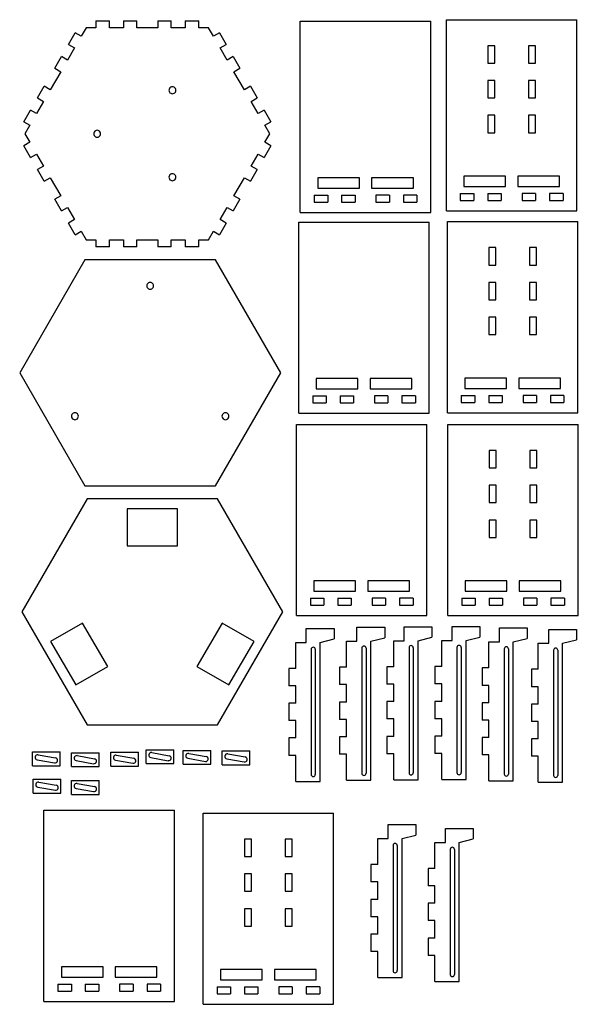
# Model space of a CAD drawing. Extents: x 18 to 473, y 31 to 833.
import ezdxf

# ---------------------------------------------------------------- set-up
doc = ezdxf.new("R2010")
doc.units = 0
doc.layers.add('Layer_1', color=7, linetype='CONTINUOUS')

msp = doc.modelspace()

# ---------------------------------------------------------------- linework, layer by layer
at = {"layer": 'Layer_1', "color": 7}
for points in [[(80.003699, 832.55266), (80.003699, 826.88641), (71.938273, 826.88641), (67.905598, 819.896409), (62.995799, 822.731409)], [(80.003699, 832.55266), (91.007623, 832.55266)], [(102.346197, 832.55266), (102.346197, 826.88641), (91.007623, 826.88641), (91.007623, 832.55266)], [(102.346197, 832.55266), (113.350122, 832.55266)], [(130.358024, 832.55266), (130.358024, 826.88641), (113.350122, 826.88641), (113.350122, 832.55266)], [(130.358024, 832.55266), (141.361948, 832.55266)], [(152.700523, 832.55266), (152.700523, 826.88641), (141.361948, 826.88641), (141.361948, 832.55266)], [(152.700523, 832.55266), (163.704447, 832.55266)], [(180.712346, 822.731409), (175.802547, 819.896409), (171.769873, 826.88641), (163.704447, 826.88641), (163.704447, 832.55266)], [(246.550195, 676.232444), (246.550195, 832.140192), (352.927956, 832.140192)], [(352.927956, 676.232444), (352.927956, 832.140192)], [(365.676831, 833.416216), (472.054592, 833.416216)], [(365.676831, 677.508483), (365.676831, 833.416216)], [(472.054592, 677.508483), (472.054592, 833.416216)], [(57.493874, 813.206409), (62.995799, 822.731409)], [(180.712346, 822.731409), (186.214272, 813.206409)], [(57.493874, 813.206409), (62.403599, 810.371409), (56.734347, 800.546409), (51.824548, 803.381409)], [(191.883597, 803.381409), (186.973798, 800.546409), (181.304546, 810.371409), (186.214272, 813.206409)], [(399.436809, 812.155969), (399.436809, 797.98322)], [(405.106044, 812.155969), (399.436809, 812.155969)], [(405.106044, 797.98322), (405.106044, 812.155969)], [(438.294841, 812.155969), (432.625493, 812.155969)], [(432.625493, 812.155969), (432.625493, 797.98322)], [(438.294841, 797.98322), (438.294841, 812.155969)], [(46.322323, 793.856409), (51.824548, 803.381409)], [(191.883597, 803.381409), (197.385823, 793.856409)], [(399.436809, 797.98322), (405.106044, 797.98322)], [(432.625493, 797.98322), (438.294841, 797.98322)], [(46.322323, 793.856409), (51.232348, 791.021409), (42.728323, 776.291409), (37.818825, 779.126409)], [(205.889321, 779.126409), (200.979822, 776.291409), (192.475797, 791.021409), (197.385823, 793.856409)], [(32.316823, 769.593909), (37.818825, 779.126409)], [(205.889321, 779.126409), (211.391323, 769.593909)], [(399.436809, 783.809719), (399.436809, 769.63847)], [(405.106044, 783.809719), (399.436809, 783.809719)], [(405.106044, 769.63847), (405.106044, 783.809719)], [(438.294841, 783.809719), (432.625493, 783.809719)], [(432.625493, 783.809719), (432.625493, 769.63847)], [(438.294841, 769.63847), (438.294841, 783.809719)], [(32.316823, 769.593909), (37.226324, 766.758909), (31.557073, 756.941409), (26.647573, 759.776409)], [(217.060571, 759.776409), (212.151073, 756.941409), (206.481821, 766.758909), (211.391323, 769.593909)], [(399.436809, 769.63847), (405.106044, 769.63847)], [(432.625493, 769.63847), (438.294841, 769.63847)], [(21.145573, 750.243909), (26.647573, 759.776409)], [(217.060571, 759.776409), (222.56257, 750.243909)], [(399.436809, 755.46347), (399.436809, 741.28847)], [(405.106044, 755.46347), (399.436809, 755.46347)], [(405.106044, 741.28847), (405.106044, 755.46347)], [(438.294841, 755.46347), (432.625493, 755.46347)], [(432.625493, 755.46347), (432.625493, 741.28847)], [(438.294841, 741.28847), (438.294841, 755.46347)], [(21.145573, 750.243909), (26.055073, 747.408909), (22.022323, 740.426409), (26.055073, 733.443911), (21.145573, 730.608911)], [(222.56257, 730.608911), (217.653072, 733.443911), (221.68582, 740.426409), (217.653072, 747.408909), (222.56257, 750.243909)], [(399.436809, 741.28847), (405.106044, 741.28847)], [(432.625493, 741.28847), (438.294841, 741.28847)], [(26.647573, 721.076409), (21.145573, 730.608911)], [(222.56257, 730.608911), (217.060571, 721.076409)], [(26.647573, 721.076409), (31.557073, 723.911409), (37.226324, 714.093911), (32.316823, 711.258911)], [(211.391323, 711.258911), (206.481821, 714.093911), (212.151073, 723.911409), (217.060571, 721.076409)], [(37.818825, 701.726411), (32.316823, 711.258911)], [(211.391323, 711.258911), (205.889321, 701.726411)], [(37.818825, 701.726411), (42.728323, 704.561411), (51.232348, 689.83141), (46.322323, 686.99641)], [(197.385823, 686.99641), (192.475797, 689.83141), (200.979822, 704.561411), (205.889321, 701.726411)], [(379.889405, 705.858483), (379.889405, 697.353469)], [(413.905124, 705.858483), (379.889405, 705.858483)], [(413.905124, 697.353469), (413.905124, 705.858483)], [(423.826441, 705.858483), (423.826441, 697.353469)], [(457.842076, 705.858483), (423.826441, 705.858483)], [(457.842076, 697.353469), (457.842076, 705.858483)], [(257.888778, 690.407444), (268.892702, 690.407444)], [(257.888778, 690.407444), (257.888778, 684.737444), (268.892702, 684.737444)], [(268.892702, 690.407444), (268.892702, 684.737444)], [(280.231257, 690.407444), (291.235181, 690.407444)], [(280.231257, 690.407444), (280.231257, 684.737444), (291.235181, 684.737444)], [(291.235181, 690.407444), (291.235181, 684.737444)], [(319.247008, 690.407444), (308.243083, 690.407444), (308.243083, 684.737444), (319.247008, 684.737444)], [(319.247008, 690.407444), (319.247008, 684.737444)], [(341.58943, 690.407444), (330.585449, 690.407444), (330.585449, 684.737444), (341.58943, 684.737444)], [(341.58943, 690.407444), (341.58943, 684.737444)], [(377.015414, 691.683469), (377.015414, 686.013469)], [(377.015414, 691.683469), (388.019339, 691.683469)], [(379.889405, 697.353469), (413.905124, 697.353469)], [(388.019339, 691.683469), (388.019339, 686.013469)], [(399.357893, 691.683469), (399.357893, 686.013469)], [(399.357893, 691.683469), (410.361817, 691.683469)], [(410.361817, 691.683469), (410.361817, 686.013469)], [(423.826441, 697.353469), (457.842076, 697.353469)], [(427.36972, 691.683469), (427.36972, 686.013469)], [(438.373644, 691.683469), (427.36972, 691.683469)], [(438.373644, 691.683469), (438.373644, 686.013469)], [(449.712085, 691.683469), (449.712085, 686.013469)], [(460.716066, 691.683469), (449.712085, 691.683469)], [(460.716066, 691.683469), (460.716066, 686.013469)], [(51.824548, 677.471411), (46.322323, 686.99641)], [(197.385823, 686.99641), (191.883597, 677.471411)], [(377.015414, 686.013469), (388.019339, 686.013469)], [(399.357893, 686.013469), (410.361817, 686.013469)], [(427.36972, 686.013469), (438.373644, 686.013469)], [(449.712085, 686.013469), (460.716066, 686.013469)], [(51.824548, 677.471411), (56.734347, 680.306411), (62.403599, 670.48141), (57.493874, 667.64641)], [(186.214272, 667.64641), (181.304546, 670.48141), (186.973798, 680.306411), (191.883597, 677.471411)], [(246.550195, 676.232444), (352.927956, 676.232444)], [(365.676831, 677.508483), (472.054592, 677.508483)], [(62.995799, 658.121411), (57.493874, 667.64641)], [(186.214272, 667.64641), (180.712346, 658.121411)], [(245.311123, 512.564854), (245.311123, 668.472576), (351.688876, 668.472576)], [(351.688876, 512.564854), (351.688876, 668.472576)], [(366.43612, 668.847569), (472.81388, 668.847569)], [(366.43612, 512.939849), (366.43612, 668.847569)], [(472.81388, 512.939849), (472.81388, 668.847569)], [(62.995799, 658.121411), (67.905598, 660.956411)], [(67.905598, 660.956411), (71.938273, 653.96641), (80.003699, 653.96641), (80.003699, 648.303911)], [(163.704447, 648.303911), (163.704447, 653.96641), (171.769873, 653.96641), (175.802547, 660.956411), (180.712346, 658.121411)], [(91.007623, 648.303911), (91.007623, 653.96641), (102.346197, 653.96641), (102.346197, 648.303911)], [(113.350122, 648.303911), (113.350122, 653.96641), (130.358024, 653.96641), (130.358024, 648.303911)], [(141.361948, 648.303911), (141.361948, 653.96641), (152.700523, 653.96641), (152.700523, 648.303911)], [(91.007623, 648.303911), (80.003699, 648.303911)], [(113.350122, 648.303911), (102.346197, 648.303911)], [(141.361948, 648.303911), (130.358024, 648.303911)], [(163.704447, 648.303911), (152.700523, 648.303911)], [(400.196098, 647.587321), (400.196098, 633.414572)], [(405.865332, 647.587321), (400.196098, 647.587321)], [(405.865332, 633.414572), (405.865332, 647.587321)], [(439.054129, 647.587321), (433.384781, 647.587321)], [(433.384781, 647.587321), (433.384781, 633.414572)], [(439.054129, 633.414572), (439.054129, 647.587321)], [(70.988088, 637.697307), (17.799277, 545.571071), (70.988088, 453.448573), (177.365991, 453.448573)], [(230.5548, 545.571071), (177.365991, 637.697307), (70.988088, 637.697307)], [(400.196098, 633.414572), (405.865332, 633.414572)], [(433.384781, 633.414572), (439.054129, 633.414572)], [(400.196098, 619.241071), (400.196098, 605.069821)], [(405.865332, 619.241071), (400.196098, 619.241071)], [(405.865332, 605.069821), (405.865332, 619.241071)], [(439.054129, 619.241071), (433.384781, 619.241071)], [(433.384781, 619.241071), (433.384781, 605.069821)], [(439.054129, 605.069821), (439.054129, 619.241071)], [(400.196098, 605.069821), (405.865332, 605.069821)], [(433.384781, 605.069821), (439.054129, 605.069821)], [(400.196098, 590.894836), (400.196098, 576.719821)], [(405.865332, 590.894836), (400.196098, 590.894836)], [(405.865332, 576.719821), (405.865332, 590.894836)], [(439.054129, 590.894836), (433.384781, 590.894836)], [(433.384781, 590.894836), (433.384781, 576.719821)], [(439.054129, 576.719821), (439.054129, 590.894836)], [(400.196098, 576.719821), (405.865332, 576.719821)], [(433.384781, 576.719821), (439.054129, 576.719821)], [(177.365991, 453.448573), (230.5548, 545.571071)], [(380.648693, 541.289849), (380.648693, 532.784835)], [(414.664413, 541.289849), (380.648693, 541.289849)], [(414.664413, 532.784835), (414.664413, 541.289849)], [(424.585729, 541.289849), (424.585729, 532.784835)], [(458.601364, 541.289849), (424.585729, 541.289849)], [(458.601364, 532.784835), (458.601364, 541.289849)], [(380.648693, 532.784835), (414.664413, 532.784835)], [(424.585729, 532.784835), (458.601364, 532.784835)], [(256.649706, 526.739839), (267.653622, 526.739839)], [(256.649706, 526.739839), (256.649706, 521.069839), (267.653622, 521.069839)], [(267.653622, 526.739839), (267.653622, 521.069839)], [(278.992176, 526.739839), (289.996101, 526.739839)], [(278.992176, 526.739839), (278.992176, 521.069839), (289.996101, 521.069839)], [(289.996101, 526.739839), (289.996101, 521.069839)], [(318.007928, 526.739839), (307.004003, 526.739839), (307.004003, 521.069839), (318.007928, 521.069839)], [(318.007928, 526.739839), (318.007928, 521.069839)], [(340.35035, 526.739839), (329.346369, 526.739839), (329.346369, 521.069839), (340.35035, 521.069839)], [(340.35035, 526.739839), (340.35035, 521.069839)], [(377.774702, 527.114835), (377.774702, 521.444835)], [(377.774702, 527.114835), (388.778627, 527.114835)], [(388.778627, 527.114835), (388.778627, 521.444835)], [(400.117181, 527.114835), (400.117181, 521.444835)], [(400.117181, 527.114835), (411.121106, 527.114835)], [(411.121106, 527.114835), (411.121106, 521.444835)], [(428.129008, 527.114835), (428.129008, 521.444835)], [(439.132932, 527.114835), (428.129008, 527.114835)], [(439.132932, 527.114835), (439.132932, 521.444835)], [(450.471373, 527.114835), (450.471373, 521.444835)], [(461.475354, 527.114835), (450.471373, 527.114835)], [(461.475354, 527.114835), (461.475354, 521.444835)], [(377.774702, 521.444835), (388.778627, 521.444835)], [(400.117181, 521.444835), (411.121106, 521.444835)], [(428.129008, 521.444835), (439.132932, 521.444835)], [(450.471373, 521.444835), (461.475354, 521.444835)], [(245.311123, 512.564854), (351.688876, 512.564854)], [(366.43612, 512.939849), (472.81388, 512.939849)], [(243.436124, 347.564835), (243.436124, 503.472586), (349.813899, 503.472586)], [(349.813899, 347.564835), (349.813899, 503.472586)], [(366.811115, 503.472586), (473.188876, 503.472586)], [(366.811115, 347.564863), (366.811115, 503.472586)], [(473.188876, 347.564863), (473.188876, 503.472586)], [(400.571093, 482.212318), (400.571093, 468.039572)], [(406.240328, 482.212318), (400.571093, 482.212318)], [(406.240328, 468.039572), (406.240328, 482.212318)], [(439.429124, 482.212318), (433.759776, 482.212318)], [(433.759776, 482.212318), (433.759776, 468.039572)], [(439.429124, 468.039572), (439.429124, 482.212318)], [(400.571093, 468.039572), (406.240328, 468.039572)], [(433.759776, 468.039572), (439.429124, 468.039572)], [(400.571093, 453.866088), (400.571093, 439.694816)], [(406.240328, 453.866088), (400.571093, 453.866088)], [(406.240328, 439.694816), (406.240328, 453.866088)], [(439.429124, 453.866088), (433.759776, 453.866088)], [(433.759776, 453.866088), (433.759776, 439.694816)], [(439.429124, 439.694816), (439.429124, 453.866088)], [(105.480794, 434.62389), (105.480794, 404.511392)], [(146.352019, 434.62389), (105.480794, 434.62389)], [(146.352019, 404.511392), (146.352019, 434.62389)], [(400.571093, 439.694816), (406.240328, 439.694816)], [(433.759776, 439.694816), (439.429124, 439.694816)], [(400.571093, 425.51983), (400.571093, 411.344816)], [(406.240328, 425.51983), (400.571093, 425.51983)], [(406.240328, 411.344816), (406.240328, 425.51983)], [(439.429124, 425.51983), (433.759776, 425.51983)], [(433.759776, 425.51983), (433.759776, 411.344816)], [(439.429124, 411.344816), (439.429124, 425.51983)], [(400.571093, 411.344816), (406.240328, 411.344816)], [(433.759776, 411.344816), (439.429124, 411.344816)], [(105.480794, 404.511392), (146.352019, 404.511392)], [(381.023688, 375.914863), (381.023688, 367.409849)], [(415.039408, 375.914863), (381.023688, 375.914863)], [(415.039408, 367.409849), (415.039408, 375.914863)], [(424.960724, 375.914863), (424.960724, 367.409849)], [(458.976359, 375.914863), (424.960724, 375.914863)], [(458.976359, 367.409849), (458.976359, 375.914863)], [(254.774707, 361.739849), (265.778646, 361.739849)], [(254.774707, 361.739849), (254.774707, 356.069849), (265.778646, 356.069849)], [(265.778646, 361.739849), (265.778646, 356.069849)], [(277.1172, 361.739849), (288.121124, 361.739849)], [(277.1172, 361.739849), (277.1172, 356.069849), (288.121124, 356.069849)], [(288.121124, 361.739849), (288.121124, 356.069849)], [(316.132951, 361.739849), (305.129027, 361.739849), (305.129027, 356.069849), (316.132951, 356.069849)], [(316.132951, 361.739849), (316.132951, 356.069849)], [(338.475373, 361.739849), (327.471392, 361.739849), (327.471392, 356.069849), (338.475373, 356.069849)], [(338.475373, 361.739849), (338.475373, 356.069849)], [(378.149698, 361.739849), (378.149698, 356.069849)], [(378.149698, 361.739849), (389.153622, 361.739849)], [(381.023688, 367.409849), (415.039408, 367.409849)], [(389.153622, 361.739849), (389.153622, 356.069849)], [(400.492176, 361.739849), (400.492176, 356.069849)], [(400.492176, 361.739849), (411.496101, 361.739849)], [(411.496101, 361.739849), (411.496101, 356.069849)], [(424.960724, 367.409849), (458.976359, 367.409849)], [(428.504003, 361.739849), (428.504003, 356.069849)], [(439.507928, 361.739849), (428.504003, 361.739849)], [(439.507928, 361.739849), (439.507928, 356.069849)], [(450.846369, 361.739849), (450.846369, 356.069849)], [(461.85035, 361.739849), (450.846369, 361.739849)], [(461.85035, 361.739849), (461.85035, 356.069849)], [(378.149698, 356.069849), (389.153622, 356.069849)], [(400.492176, 356.069849), (411.496101, 356.069849)], [(428.504003, 356.069849), (439.507928, 356.069849)], [(450.846369, 356.069849), (461.85035, 356.069849)], [(243.436124, 347.564835), (349.813899, 347.564835)], [(366.811115, 347.564863), (473.188876, 347.564863)], [(69.082469, 341.466378), (43.007669, 326.413871)], [(89.517997, 306.073871), (69.082469, 341.466378)], [(182.750343, 341.466378), (162.314816, 306.073871)], [(208.825143, 326.413871), (182.750343, 341.466378)], [(292.74806, 338.068687), (315.425225, 338.068687)], [(292.74806, 326.729452), (292.74806, 338.068687)], [(315.425225, 338.068687), (315.425225, 329.564438)], [(331.235206, 338.439628), (353.912372, 338.439628)], [(331.235206, 327.100394), (331.235206, 338.439628)], [(353.912372, 338.439628), (353.912372, 329.93538)], [(370.323326, 338.635304), (393.000491, 338.635304)], [(370.323326, 327.296069), (370.323326, 338.635304)], [(393.000491, 338.635304), (393.000491, 330.131055)], [(408.86022, 337.502126), (431.537386, 337.502126)], [(408.86022, 326.162891), (408.86022, 337.502126)], [(431.537386, 337.502126), (431.537386, 328.997877)], [(251.409934, 337.12302), (274.087108, 337.12302)], [(251.409934, 325.783786), (251.409934, 337.12302)], [(274.087108, 337.12302), (274.087108, 328.618772)], [(304.086643, 213.34371), (304.086643, 326.729452), (315.425225, 329.564438)], [(342.573789, 213.714652), (342.573789, 327.100394), (353.912372, 329.93538)], [(381.661909, 213.910328), (381.661909, 327.296069), (393.000491, 330.131055)], [(449.073354, 336.385304), (471.75052, 336.385304)], [(449.073354, 325.046069), (449.073354, 336.385304)], [(471.75052, 336.385304), (471.75052, 327.881055)], [(43.007669, 326.413871), (63.443424, 291.021392)], [(188.389389, 291.021392), (208.825143, 326.413871)], [(242.905997, 325.783786), (251.409934, 325.783786)], [(242.905997, 304.524283), (242.905997, 325.783786)], [(262.748517, 212.398044), (262.748517, 325.783786), (274.087108, 328.618772)], [(284.244123, 326.729452), (292.74806, 326.729452)], [(284.244123, 305.46995), (284.244123, 326.729452)], [(322.731269, 327.100394), (331.235206, 327.100394)], [(322.731269, 305.840891), (322.731269, 327.100394)], [(335.203682, 321.431131), (335.203682, 219.384652)], [(338.605313, 321.431131), (338.605313, 219.384652)], [(361.819389, 327.296069), (370.323326, 327.296069)], [(361.819389, 306.036567), (361.819389, 327.296069)], [(374.291802, 321.626806), (374.291802, 219.580328)], [(377.693433, 321.626806), (377.693433, 219.580328)], [(400.356283, 326.162891), (408.86022, 326.162891)], [(400.356283, 304.903389), (400.356283, 326.162891)], [(420.198803, 212.77715), (420.198803, 326.162891), (431.537386, 328.997877)], [(440.569417, 325.046069), (449.073354, 325.046069)], [(440.569417, 303.786567), (440.569417, 325.046069)], [(460.411937, 211.660328), (460.411937, 325.046069), (471.75052, 327.881055)], [(255.37841, 320.114523), (255.37841, 218.068044)], [(258.780042, 320.114523), (258.780042, 218.068044)], [(296.716535, 321.060189), (296.716535, 219.01371)], [(300.118167, 321.060189), (300.118167, 219.01371)], [(412.828696, 320.493628), (412.828696, 218.44715)], [(416.230328, 320.493628), (416.230328, 218.44715)], [(453.04183, 319.376806), (453.04183, 217.330328)], [(456.443461, 319.376806), (456.443461, 217.330328)], [(63.443424, 291.021392), (89.517997, 306.073871)], [(162.314816, 306.073871), (188.389389, 291.021392)], [(284.244123, 305.46995), (278.574823, 305.46995), (278.574823, 291.298706)], [(322.731269, 305.840891), (317.061978, 305.840891), (317.061978, 291.669647)], [(361.819389, 306.036567), (356.150098, 306.036567), (356.150098, 291.865323)], [(242.905997, 304.524283), (237.236706, 304.524283), (237.236706, 290.353039)], [(400.356283, 304.903389), (394.686992, 304.903389), (394.686992, 290.732145)], [(440.569417, 303.786567), (434.900126, 303.786567), (434.900126, 289.615323)], [(242.905997, 290.353039), (237.236706, 290.353039)], [(242.905997, 276.178025), (242.905997, 290.353039)], [(284.244123, 291.298706), (278.574823, 291.298706)], [(284.244123, 277.123691), (284.244123, 291.298706)], [(322.731269, 291.669647), (317.061978, 291.669647)], [(322.731269, 277.494633), (322.731269, 291.669647)], [(361.819389, 291.865323), (356.150098, 291.865323)], [(361.819389, 277.690309), (361.819389, 291.865323)], [(400.356283, 290.732145), (394.686992, 290.732145)], [(400.356283, 276.557131), (400.356283, 290.732145)], [(440.569417, 289.615323), (434.900126, 289.615323)], [(440.569417, 275.440309), (440.569417, 289.615323)], [(242.905997, 276.178025), (237.236706, 276.178025), (237.236706, 262.003039)], [(284.244123, 277.123691), (278.574823, 277.123691), (278.574823, 262.948706)], [(322.731269, 277.494633), (317.061978, 277.494633), (317.061978, 263.319647)], [(361.819389, 277.690309), (356.150098, 277.690309), (356.150098, 263.515323)], [(400.356283, 276.557131), (394.686992, 276.557131), (394.686992, 262.382145)], [(440.569417, 275.440309), (434.900126, 275.440309), (434.900126, 261.265323)], [(242.905997, 262.003039), (237.236706, 262.003039)], [(242.905997, 247.828025), (242.905997, 262.003039)], [(284.244123, 262.948706), (278.574823, 262.948706)], [(284.244123, 248.773691), (284.244123, 262.948706)], [(322.731269, 263.319647), (317.061978, 263.319647)], [(322.731269, 249.144633), (322.731269, 263.319647)], [(361.819389, 263.515323), (356.150098, 263.515323)], [(361.819389, 249.340309), (361.819389, 263.515323)], [(400.356283, 262.382145), (394.686992, 262.382145)], [(400.356283, 248.207131), (400.356283, 262.382145)], [(440.569417, 261.265323), (434.900126, 261.265323)], [(440.569417, 247.090309), (440.569417, 261.265323)], [(322.731269, 249.144633), (317.061978, 249.144633), (317.061978, 234.977131)], [(361.819389, 249.340309), (356.150098, 249.340309), (356.150098, 235.172806)], [(242.905997, 247.828025), (237.236706, 247.828025), (237.236706, 233.660523)], [(284.244123, 248.773691), (278.574823, 248.773691), (278.574823, 234.606189)], [(400.356283, 248.207131), (394.686992, 248.207131), (394.686992, 234.039628)], [(440.569417, 247.090309), (434.900126, 247.090309), (434.900126, 232.922806)], [(28.20703, 225.135326), (28.20703, 236.475326)], [(28.20703, 225.135326), (50.884166, 225.135326), (50.884166, 236.475326)], [(28.20703, 236.475326), (50.884166, 236.475326)], [(32.815851, 234.075317), (46.989136, 231.577824)], [(59.91143, 224.473691), (59.91143, 235.813691)], [(59.91143, 224.473691), (82.588567, 224.473691), (82.588567, 235.813691)], [(59.91143, 235.813691), (82.588567, 235.813691)], [(64.520252, 233.413682), (78.693537, 230.916189)], [(91.963568, 224.848687), (91.963568, 236.188687)], [(91.963568, 224.848687), (114.640705, 224.848687), (114.640705, 236.188687)], [(91.963568, 236.188687), (114.640705, 236.188687)], [(96.57239, 233.788677), (110.745675, 231.291184)], [(120.877197, 226.928438), (120.877197, 238.268438)], [(120.877197, 226.928438), (143.554334, 226.928438), (143.554334, 238.268438)], [(120.877197, 238.268438), (143.554334, 238.268438)], [(125.486019, 235.868428), (139.659304, 233.370935)], [(151.074122, 226.333786), (151.074122, 237.673786)], [(151.074122, 226.333786), (173.751259, 226.333786), (173.751259, 237.673786)], [(151.074122, 237.673786), (173.751259, 237.673786)], [(155.682944, 235.273776), (169.856229, 232.776283)], [(182.812635, 225.894416), (182.812635, 237.234416)], [(182.812635, 225.894416), (205.489772, 225.894416), (205.489772, 237.234416)], [(182.812635, 237.234416), (205.489772, 237.234416)], [(187.421457, 234.834406), (201.594742, 232.336913)], [(242.905997, 233.660523), (237.236706, 233.660523)], [(242.905997, 212.398044), (242.905997, 233.660523)], [(284.244123, 234.606189), (278.574823, 234.606189)], [(284.244123, 213.34371), (284.244123, 234.606189)], [(322.731269, 234.977131), (317.061978, 234.977131)], [(322.731269, 213.714652), (322.731269, 234.977131)], [(361.819389, 235.172806), (356.150098, 235.172806)], [(361.819389, 213.910328), (361.819389, 235.172806)], [(400.356283, 234.039628), (394.686992, 234.039628)], [(400.356283, 212.77715), (400.356283, 234.039628)], [(440.569417, 232.922806), (434.900126, 232.922806)], [(440.569417, 211.660328), (440.569417, 232.922806)], [(32.102116, 230.032828), (46.275344, 227.527824)], [(63.806516, 229.371194), (77.979745, 226.866189)], [(95.858654, 229.746189), (110.031883, 227.241184)], [(124.772284, 231.82594), (138.945512, 229.320935)], [(154.969209, 231.231288), (169.142437, 228.726283)], [(186.707721, 230.791918), (200.88095, 228.286913)], [(28.786431, 202.911194), (28.786431, 214.251194)], [(28.786431, 202.911194), (51.463568, 202.911194), (51.463568, 214.251194)], [(28.786431, 214.251194), (51.463568, 214.251194)], [(33.395253, 211.851184), (47.568538, 209.353691)], [(59.911432, 201.786208), (59.911432, 213.126208)], [(59.911432, 201.786208), (82.588569, 201.786208), (82.588569, 213.126208)], [(59.911432, 213.126208), (82.588569, 213.126208)], [(64.520254, 210.726198), (78.69354, 208.228706)], [(242.905997, 212.398044), (262.748517, 212.398044)], [(284.244123, 213.34371), (304.086643, 213.34371)], [(322.731269, 213.714652), (342.573789, 213.714652)], [(361.819389, 213.910328), (381.661909, 213.910328)], [(400.356283, 212.77715), (420.198803, 212.77715)], [(440.569417, 211.660328), (460.411937, 211.660328)], [(32.681517, 207.808696), (46.854746, 205.303691)], [(63.806519, 206.68371), (77.979747, 204.178706)], [(37.561116, 32.93983), (37.561116, 188.847581), (143.938877, 188.847581)], [(143.938877, 32.93983), (143.938877, 188.847581)], [(167.311106, 186.597553), (273.688866, 186.597553)], [(167.311106, 30.68983), (167.311106, 186.597553)], [(273.688866, 30.68983), (273.688866, 186.597553)], [(318.188721, 177.188343), (340.865887, 177.188343)], [(318.188721, 165.849109), (318.188721, 177.188343)], [(340.865887, 177.188343), (340.865887, 168.684094)], [(329.527304, 52.463367), (329.527304, 165.849109), (340.865887, 168.684094)], [(364.857789, 174.006369), (387.534954, 174.006369)], [(364.857789, 162.667134), (364.857789, 174.006369)], [(387.534954, 174.006369), (387.534954, 165.50212)], [(201.071112, 165.337285), (201.071112, 151.164539)], [(206.740346, 165.337285), (201.071112, 165.337285)], [(206.740346, 151.164539), (206.740346, 165.337285)], [(239.929143, 165.337285), (234.259795, 165.337285)], [(234.259795, 165.337285), (234.259795, 151.164539)], [(239.929143, 151.164539), (239.929143, 165.337285)], [(309.684784, 165.849109), (318.188721, 165.849109)], [(309.684784, 144.589606), (309.684784, 165.849109)], [(356.353852, 162.667134), (364.857789, 162.667134)], [(356.353852, 141.407631), (356.353852, 162.667134)], [(376.196372, 49.281392), (376.196372, 162.667134), (387.534954, 165.50212)], [(322.157197, 160.179846), (322.157197, 58.133367)], [(325.558828, 160.179846), (325.558828, 58.133367)], [(368.826265, 156.997871), (368.826265, 54.951392)], [(372.227896, 156.997871), (372.227896, 54.951392)], [(201.071112, 151.164539), (206.740346, 151.164539)], [(234.259795, 151.164539), (239.929143, 151.164539)], [(309.684784, 144.589606), (304.015493, 144.589606), (304.015493, 130.418362)], [(201.071112, 136.991055), (201.071112, 122.819783)], [(206.740346, 136.991055), (201.071112, 136.991055)], [(206.740346, 122.819783), (206.740346, 136.991055)], [(239.929143, 136.991055), (234.259795, 136.991055)], [(234.259795, 136.991055), (234.259795, 122.819783)], [(239.929143, 122.819783), (239.929143, 136.991055)], [(356.353852, 141.407631), (350.684561, 141.407631), (350.684561, 127.236387)], [(309.684784, 130.418362), (304.015493, 130.418362)], [(309.684784, 116.243348), (309.684784, 130.418362)], [(201.071112, 122.819783), (206.740346, 122.819783)], [(234.259795, 122.819783), (239.929143, 122.819783)], [(356.353852, 127.236387), (350.684561, 127.236387)], [(356.353852, 113.061373), (356.353852, 127.236387)], [(309.684784, 116.243348), (304.015493, 116.243348), (304.015493, 102.068362)], [(356.353852, 113.061373), (350.684561, 113.061373), (350.684561, 98.886387)], [(201.071112, 108.644797), (201.071112, 94.469783)], [(206.740346, 108.644797), (201.071112, 108.644797)], [(206.740346, 94.469783), (206.740346, 108.644797)], [(239.929143, 108.644797), (234.259795, 108.644797)], [(234.259795, 108.644797), (234.259795, 94.469783)], [(239.929143, 94.469783), (239.929143, 108.644797)], [(309.684784, 102.068362), (304.015493, 102.068362)], [(309.684784, 87.893348), (309.684784, 102.068362)], [(356.353852, 98.886387), (350.684561, 98.886387)], [(356.353852, 84.711373), (356.353852, 98.886387)], [(201.071112, 94.469783), (206.740346, 94.469783)], [(234.259795, 94.469783), (239.929143, 94.469783)], [(309.684784, 87.893348), (304.015493, 87.893348), (304.015493, 73.725846)], [(356.353852, 84.711373), (350.684561, 84.711373), (350.684561, 70.543871)], [(309.684784, 73.725846), (304.015493, 73.725846)], [(309.684784, 52.463367), (309.684784, 73.725846)], [(356.353852, 70.543871), (350.684561, 70.543871)], [(356.353852, 49.281392), (356.353852, 70.543871)], [(181.523707, 59.03983), (181.523707, 50.534816)], [(215.539427, 59.03983), (181.523707, 59.03983)], [(215.539427, 50.534816), (215.539427, 59.03983)], [(259.47635, 59.03983), (225.460715, 59.03983)], [(225.460743, 59.03983), (225.460743, 50.534816)], [(259.47635, 50.534816), (259.47635, 59.03983)], [(181.523707, 50.534816), (215.539427, 50.534816)], [(225.460743, 50.534816), (259.47635, 50.534816)], [(309.684784, 52.463367), (329.527304, 52.463367)], [(356.353852, 49.281392), (376.196372, 49.281392)], [(48.899699, 47.114844), (59.903623, 47.114844)], [(48.899699, 47.114844), (48.899699, 41.444844), (59.903623, 41.444844)], [(59.903623, 47.114844), (59.903623, 41.444844)], [(71.242177, 47.114844), (82.246102, 47.114844)], [(71.242177, 47.114844), (71.242177, 41.444844), (82.246102, 41.444844)], [(82.246102, 47.114844), (82.246102, 41.444844)], [(110.257929, 47.114844), (99.254004, 47.114844), (99.254004, 41.444844), (110.257929, 41.444844)], [(110.257929, 47.114844), (110.257929, 41.444844)], [(132.600351, 47.114844), (121.596369, 47.114844), (121.596369, 41.444844), (132.600351, 41.444844)], [(132.600351, 47.114844), (132.600351, 41.444844)], [(178.649688, 44.864816), (178.649688, 39.194816)], [(178.649688, 44.864816), (189.653613, 44.864816)], [(189.653641, 44.864816), (189.653641, 39.194816)], [(200.992167, 44.864816), (200.992167, 39.194816)], [(200.992167, 44.864816), (211.996091, 44.864816)], [(211.99612, 44.864816), (211.99612, 39.194816)], [(229.004022, 44.864816), (229.004022, 39.194816)], [(240.007918, 44.864816), (229.004022, 44.864816)], [(240.007946, 44.864816), (240.007946, 39.194816)], [(251.346387, 44.864816), (251.346387, 39.194816)], [(262.35034, 44.864816), (251.346387, 44.864816)], [(262.350369, 44.864816), (262.350369, 39.194816)], [(37.561116, 32.93983), (143.938877, 32.93983)], [(178.649688, 39.194816), (189.653613, 39.194816)], [(200.992167, 39.194816), (211.996091, 39.194816)], [(229.003994, 39.194816), (240.007918, 39.194816)], [(251.346387, 39.194816), (262.35034, 39.194816)], [(167.311106, 30.68983), (273.688866, 30.68983)]]:
    msp.add_lwpolyline(points, dxfattribs=at)
for points in [[(145.14601, 775.859709)], [(83.774132, 740.426635)], [(145.14601, 704.993559)], [(260.762769, 696.077444), (294.778488, 696.077444), (294.778488, 704.582444), (260.762769, 704.582444)], [(338.715439, 696.077444), (338.715439, 704.582444), (304.699805, 704.582444), (304.699805, 696.077444)], [(127.011685, 616.437431)], [(259.523697, 532.409839), (293.539408, 532.409839), (293.539408, 540.914854), (259.523697, 540.914854)], [(337.476359, 532.409839), (337.476359, 540.914854), (303.460724, 540.914854), (303.460724, 532.409839)], [(65.63982, 510.138227)], [(188.38355, 510.138227)], [(179.105357, 258.561383), (232.294167, 350.68388), (179.105357, 442.81012), (72.727455, 442.81012), (19.538645, 350.68388), (72.727455, 258.561383)], [(257.648698, 367.409849), (291.664431, 367.409849), (291.664431, 375.914835), (257.648698, 375.914835)], [(335.601383, 367.409849), (335.601383, 375.914835), (301.585748, 375.914835), (301.585748, 367.409849)], [(51.773689, 52.784844), (85.789409, 52.784844), (85.789409, 61.28983), (51.773689, 61.28983)], [(129.72636, 52.784844), (129.72636, 61.28983), (95.710725, 61.28983), (95.710725, 52.784844)]]:
    msp.add_lwpolyline(points, close=True, dxfattribs=at)
for points in [[(143.729054, 778.315641), (142.851825, 778.822283), (141.770904, 778.822283), (140.893676, 778.315641)], [(140.893676, 778.315641), (140.016447, 777.808998), (139.476266, 776.872732), (139.476719, 775.859709)], [(139.476719, 775.859709), (139.476266, 774.846686), (140.016447, 773.91042), (140.893676, 773.403777)], [(140.893676, 773.403777), (141.770904, 772.897135), (142.851825, 772.897135), (143.729054, 773.403777)], [(145.14601, 775.859709), (145.146463, 776.872732), (144.606282, 777.808998), (143.729054, 778.315641)], [(143.729054, 773.403777), (144.606282, 773.91042), (145.146463, 774.846686), (145.14601, 775.859709)], [(79.521797, 742.882567), (78.644569, 742.375925), (78.104387, 741.439659), (78.10484, 740.426635)], [(78.10484, 740.426635), (78.104387, 739.413612), (78.644569, 738.477346), (79.521797, 737.970703)], [(82.357175, 742.882567), (81.479946, 743.38921), (80.399026, 743.38921), (79.521797, 742.882567)], [(83.774132, 740.426635), (83.774585, 741.439659), (83.234403, 742.375925), (82.357175, 742.882567)], [(82.357175, 737.970703), (83.234403, 738.477346), (83.774585, 739.413612), (83.774132, 740.426635)], [(79.521797, 737.970703), (80.399026, 737.464061), (81.479946, 737.464061), (82.357175, 737.970703)], [(140.893676, 707.449491), (140.016447, 706.942848), (139.476266, 706.006582), (139.476719, 704.993559)], [(143.729054, 707.449491), (142.851825, 707.956133), (141.770904, 707.956133), (140.893676, 707.449491)], [(145.14601, 704.993559), (145.146463, 706.006582), (144.606282, 706.942848), (143.729054, 707.449491)], [(139.476719, 704.993559), (139.476266, 703.980535), (140.016447, 703.044269), (140.893676, 702.537627)], [(140.893676, 702.537627), (141.770904, 702.030984), (142.851825, 702.030984), (143.729054, 702.537627)], [(143.729054, 702.537627), (144.606282, 703.044269), (145.146463, 703.980535), (145.14601, 704.993559)], [(122.75935, 618.893363), (121.882122, 618.38672), (121.341941, 617.450454), (121.342394, 616.437431)], [(125.594728, 618.893363), (124.7175, 619.400005), (123.636579, 619.400005), (122.75935, 618.893363)], [(127.011685, 616.437431), (127.012138, 617.450454), (126.471957, 618.38672), (125.594728, 618.893363)], [(121.342394, 616.437431), (121.341941, 615.424408), (121.882122, 614.488142), (122.75935, 613.981499)], [(122.75935, 613.981499), (123.636579, 613.474857), (124.7175, 613.474857), (125.594728, 613.981499)], [(125.594728, 613.981499), (126.471957, 614.488142), (127.012138, 615.424408), (127.011685, 616.437431)], [(61.387486, 512.594159), (60.510257, 512.087516), (59.970076, 511.15125), (59.970529, 510.138227)], [(59.970529, 510.138227), (59.970076, 509.125203), (60.510257, 508.188937), (61.387486, 507.682295)], [(64.222864, 512.594159), (63.345635, 513.100801), (62.264714, 513.100801), (61.387486, 512.594159)], [(61.387486, 507.682295), (62.264714, 507.175653), (63.345635, 507.175653), (64.222864, 507.682295)], [(65.63982, 510.138227), (65.640274, 511.15125), (65.100092, 512.087516), (64.222864, 512.594159)], [(64.222864, 507.682295), (65.100092, 508.188937), (65.640274, 509.125203), (65.63982, 510.138227)], [(184.131215, 512.594159), (183.253987, 512.087516), (182.713805, 511.15125), (182.714258, 510.138227)], [(182.714258, 510.138227), (182.713805, 509.125203), (183.253987, 508.188937), (184.131215, 507.682295)], [(186.966593, 512.594159), (186.089364, 513.100801), (185.008444, 513.100801), (184.131215, 512.594159)], [(184.131215, 507.682295), (185.008444, 507.175653), (186.089364, 507.175653), (186.966593, 507.682295)], [(188.38355, 510.138227), (188.384003, 511.15125), (187.843821, 512.087516), (186.966593, 512.594159)], [(186.966593, 507.682295), (187.843821, 508.188937), (188.384003, 509.125203), (188.38355, 510.138227)], [(257.079226, 321.814518), (256.140327, 321.814518), (255.379032, 321.053705), (255.378438, 320.114806)], [(258.780013, 320.114806), (258.779419, 321.053705), (258.018125, 321.814518), (257.079226, 321.814518)], [(298.417351, 322.760185), (297.478452, 322.760185), (296.717158, 321.999371), (296.716564, 321.060472)], [(300.118139, 321.060472), (300.117545, 321.999371), (299.35625, 322.760185), (298.417351, 322.760185)], [(336.904498, 323.131126), (335.965599, 323.131126), (335.204304, 322.370313), (335.20371, 321.431414)], [(338.605285, 321.431414), (338.604691, 322.370313), (337.843397, 323.131126), (336.904498, 323.131126)], [(375.992617, 323.326802), (375.053718, 323.326802), (374.292424, 322.565989), (374.29183, 321.62709)], [(377.693405, 321.62709), (377.692811, 322.565989), (376.931516, 323.326802), (375.992617, 323.326802)], [(414.529512, 322.193624), (413.590613, 322.193624), (412.829318, 321.432811), (412.828724, 320.493912)], [(416.230299, 320.493912), (416.229705, 321.432811), (415.468411, 322.193624), (414.529512, 322.193624)], [(454.742646, 321.076802), (453.803747, 321.076802), (453.042452, 320.315989), (453.041858, 319.37709)], [(456.443433, 319.37709), (456.442839, 320.315989), (455.681545, 321.076802), (454.742646, 321.076802)], [(32.815851, 234.078321), (31.699207, 234.273022), (30.635753, 233.526872), (30.438926, 232.410601)], [(64.520252, 233.416687), (63.403608, 233.611388), (62.340154, 232.865237), (62.143327, 231.748967)], [(96.57239, 233.791682), (95.455746, 233.986383), (94.392292, 233.240233), (94.195464, 232.123962)], [(123.109094, 234.203713), (122.912267, 233.087442), (123.65639, 232.022569), (124.772284, 231.823616)], [(125.486019, 235.871433), (124.369376, 236.066134), (123.305922, 235.319984), (123.109094, 234.203713)], [(141.318361, 230.992941), (141.514911, 232.107618), (140.773148, 233.171389), (139.659248, 233.372296)], [(153.306019, 233.609061), (153.109191, 232.49279), (153.853315, 231.427917), (154.969209, 231.228964)], [(155.682944, 235.276781), (154.5663, 235.471482), (153.502846, 234.725332), (153.306019, 233.609061)], [(185.044532, 233.169691), (184.847704, 232.05342), (185.591827, 230.988547), (186.707721, 230.789594)], [(187.421457, 234.837411), (186.304813, 235.032112), (185.241359, 234.285962), (185.044532, 233.169691)], [(30.438926, 232.410601), (30.242098, 231.29433), (30.986222, 230.229457), (32.102116, 230.030504)], [(46.275344, 227.531424), (47.390781, 227.339235), (48.451644, 228.085152), (48.648193, 229.199829)], [(48.648193, 229.199829), (48.844742, 230.314506), (48.10298, 231.378278), (46.989079, 231.579184)], [(62.143327, 231.748967), (61.946499, 230.632696), (62.690622, 229.567823), (63.806516, 229.368869)], [(77.979745, 226.869789), (79.095182, 226.6776), (80.156044, 227.423517), (80.352594, 228.538194)], [(80.352594, 228.538194), (80.549143, 229.652872), (79.80738, 230.716643), (78.69348, 230.91755)], [(94.195464, 232.123962), (93.998637, 231.007691), (94.74276, 229.942818), (95.858654, 229.743865)], [(110.031883, 227.244784), (111.14732, 227.052595), (112.208182, 227.798512), (112.404732, 228.91319)], [(112.404732, 228.91319), (112.601281, 230.027867), (111.859518, 231.091638), (110.745618, 231.292545)], [(138.945512, 229.324535), (140.060949, 229.132346), (141.121812, 229.878264), (141.318361, 230.992941)], [(169.142437, 228.729883), (170.257874, 228.537694), (171.318737, 229.283612), (171.515286, 230.398289)], [(171.515286, 230.398289), (171.711835, 231.512966), (170.970072, 232.576737), (169.856172, 232.777644)], [(200.88095, 228.290513), (201.996387, 228.098324), (203.057249, 228.844241), (203.253799, 229.958919)], [(203.253799, 229.958919), (203.450348, 231.073596), (202.708585, 232.137367), (201.594685, 232.338274)], [(255.378438, 218.067591), (255.379032, 217.128692), (256.140327, 216.367878), (257.079226, 216.367878)], [(257.079226, 216.367878), (258.018125, 216.367878), (258.779419, 217.128692), (258.780013, 218.067591)], [(296.716564, 219.013257), (296.717158, 218.074358), (297.478452, 217.313545), (298.417351, 217.313545)], [(298.417351, 217.313545), (299.35625, 217.313545), (300.117545, 218.074358), (300.118139, 219.013257)], [(335.20371, 219.384198), (335.204304, 218.4453), (335.965599, 217.684486), (336.904498, 217.684486)], [(336.904498, 217.684486), (337.843397, 217.684486), (338.604691, 218.4453), (338.605285, 219.384198)], [(374.29183, 219.579874), (374.292424, 218.640975), (375.053718, 217.880162), (375.992617, 217.880162)], [(375.992617, 217.880162), (376.931516, 217.880162), (377.692811, 218.640975), (377.693405, 219.579874)], [(412.828724, 218.446696), (412.829318, 217.507797), (413.590613, 216.746984), (414.529512, 216.746984)], [(414.529512, 216.746984), (415.468411, 216.746984), (416.229705, 217.507797), (416.230299, 218.446696)], [(453.041858, 217.329874), (453.042452, 216.390975), (453.803747, 215.630162), (454.742646, 215.630162)], [(454.742646, 215.630162), (455.681545, 215.630162), (456.442839, 216.390975), (456.443433, 217.329874)], [(31.018327, 210.186469), (30.8215, 209.070198), (31.565623, 208.005325), (32.681517, 207.806372)], [(33.395253, 211.854189), (32.278609, 212.04889), (31.215155, 211.30274), (31.018327, 210.186469)], [(49.227595, 206.975697), (49.424144, 208.090374), (48.682381, 209.154145), (47.568481, 209.355052)], [(62.143329, 209.061483), (61.946502, 207.945212), (62.690625, 206.880339), (63.806519, 206.681386)], [(64.520254, 210.729203), (63.403611, 210.923904), (62.340157, 210.177754), (62.143329, 209.061483)], [(46.854746, 205.307291), (47.970183, 205.115102), (49.031045, 205.861019), (49.227595, 206.975697)], [(77.979747, 204.182306), (79.095185, 203.990117), (80.156047, 204.736034), (80.352597, 205.850711)], [(80.352597, 205.850711), (80.549146, 206.965388), (79.807383, 208.029159), (78.693483, 208.230066)], [(323.858013, 161.879841), (322.919114, 161.879841), (322.157819, 161.119028), (322.157225, 160.180129)], [(325.5588, 160.180129), (325.558206, 161.119028), (324.796912, 161.879841), (323.858013, 161.879841)], [(370.52708, 158.697866), (369.588181, 158.697866), (368.826887, 157.937053), (368.826293, 156.998154)], [(372.227868, 156.998154), (372.227274, 157.937053), (371.465979, 158.697866), (370.52708, 158.697866)], [(322.157225, 58.132913), (322.157819, 57.194014), (322.919114, 56.433201), (323.858013, 56.433201)], [(323.858013, 56.433201), (324.796912, 56.433201), (325.558206, 57.194014), (325.5588, 58.132913)], [(368.826293, 54.950939), (368.826887, 54.01204), (369.588181, 53.251227), (370.52708, 53.251227)], [(370.52708, 53.251227), (371.465979, 53.251227), (372.227274, 54.01204), (372.227868, 54.950939)]]:
    msp.add_open_spline(points, degree=3, dxfattribs=at)

doc.saveas('drawing.dxf')
